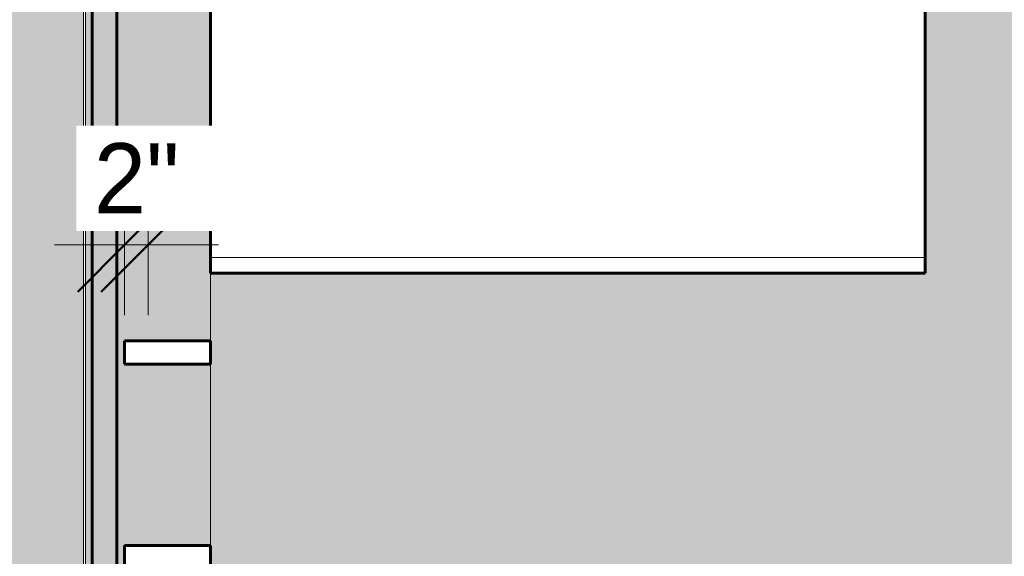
# Model space of a CAD drawing. Header units: inches. Extents: x 1918 to 3155, y 8363 to 8905.
# Tile 11 of 80: x 2330 to 2393, y 8465 to 8500. Entities that reach past the tile are written whole.
import ezdxf

# ---------------------------------------------------------------- set-up
doc = ezdxf.new("R2010")
doc.units = ezdxf.units.IN
doc.header["$MEASUREMENT"] = 0
for name, color, linetype, lineweight in [('A-ANNO-DIMS', 211, 'Continuous', 9), ('A-ANNO-DIMS-48', 211, 'Continuous', 9), ('A-FLOR', 192, 'Continuous', 18), ('A-GLAZ-CWMG', 51, 'Continuous', 9), ('A-GLAZ-CWMG-1', 51, 'Continuous', 60), ('A-WALL-1', 113, 'Continuous', 9), ('A-WALL-2', 113, 'Continuous', 60), ('Q-CASE', 31, 'Continuous', 9), ('Q-CASE-1', 31, 'Continuous', 60), ('S-FNDN', 32, 'Continuous', 18)]:
    doc.layers.add(name, color=color, linetype=linetype, lineweight=lineweight)
doc.styles.add('Century Gothic', font='ufonts.com_century-gothic.ttf', dxfattribs={"height": 4.5})
doc.dimstyles.new('OD__1__Tol__', dxfattribs={"dimscale": 12, "dimtxt": 4.698757, "dimasz": 0.5, "dimexe": 0.375, "dimexo": 0.25, "dimgap": 0.0625, "dimtad": 1, "dimdec": 0, "dimzin": 3, "dimdsep": 46, "dimlunit": 4, "dimtxsty": 'Century Gothic', "dimblk1": 'OBLIQUE', "dimblk2": 'OBLIQUE', "dimsah": 1, "dimcen": 0.09, "dimdle": 0.375, "dimazin": 0, "dimtfac": 1, "dimtdec": 4, "dimtix": 1, "dimtmove": 0, "dimatfit": 3, "dimfxl": 1, "dimtvp": 1, "dimtfill": 1, "dimfrac": 2, "dimtolj": 1, "dimtzin": 0, "dimarcsym": 2})

# ---------------------------------------------------------------- blocks, each defined once
blk = doc.blocks.new('OD_CW_Base Cabinet - OD_CW_Base Cabinet-1347007-FLOOR PLAN - 1ST FLOOR')
at = {"layer": 'Q-CASE'}
for p, q in [((0.738, -1), (0.738, 0)), ((0.738, 0), (46.481, 0)), ((46.481, 0), (46.481, -1)), ((46.481, -1), (0.738, -1)), ((0.738, -23.375), (0.738, -1)), ((0.738, -1), (46.481, -1)), ((46.481, -1), (46.481, -7.266)), ((46.481, -8.766), (46.481, -20.375)), ((46.481, -21.875), (46.481, -23.375))]:
    blk.add_line(p, q, dxfattribs=at)
at = {"layer": 'Q-CASE-1'}
for p, q in [((0.738, -23.375), (0.738, 0)), ((0.738, 0), (46.481, 0)), ((46.481, 0), (46.481, -7.266)), ((46.481, -8.766), (46.481, -20.375)), ((46.481, -21.875), (46.481, -23.375))]:
    blk.add_line(p, q, dxfattribs=at)
blk = doc.blocks.new('Rectangular Mullion - Stud - Vertical-V10-FLOOR PLAN - 1ST FLOOR')
at = {"layer": 'A-GLAZ-CWMG'}
h = blk.add_hatch(dxfattribs=at)
h.set_pattern_fill('FP_19', color=256, style=0, pattern_type=2)
h.set_pattern_definition([(94.764, (-8460.536, -2336.837), (20.0293162, -264.33073053), [2.89, -286.108]), (78.69, (-8460.776, -2333.957), (14.7692292, 97.846637), [3.671, -118.705]), (45, (-8460.056, -2330.357), (0, 24.00062), [2.715, -31.226]), (43.152, (-8458.136, -2328.437), (358.50590651, 337.59427673), [5.264, -521.098]), (77.005, (-8454.296, -2324.837), (-51.5072332, -215.190878), [3.202, -316.998]), (90, (-8453.576, -2321.717), (-24, 24), [6, -18]), (99.462, (-8453.576, -2315.717), (16.2151408, -121.2976096), [2.92, -143.067]), (95.711, (-8454.056, -2336.837), (19.2491386, -216.4749802), [2.412, -238.785]), (90, (-8454.296, -2334.437), (-24, 24), [3.6, -20.4]), (61.699, (-8454.296, -2330.837), (141.13929466, 265.5406774), [3.544, -350.812]), (37.875, (-8452.616, -2327.717), (-122.5849696, -92.67717717), [5.473, -268.169]), (50.711, (-8448.296, -2324.357), (117.3845733, 146.13938044), [3.411, -337.693]), (83.66, (-8446.136, -2321.717), (18.7314135, 192.5853557), [4.347, -212.983]), (101.889, (-8445.656, -2317.397), (69.58287241, -336.50838353), [4.66, -461.336]), (96.71, (-8446.616, -2336.837), (-26.78553556, 215.67256736), [4.108, -406.706]), (86.634, (-8447.096, -2332.757), (21.18346446, 384.16597991), [4.087, -404.618]), (56.31, (-8446.856, -2328.677), (-35.076419, -40.615467), [4.327, -82.207]), (42.51, (-8444.456, -2325.077), (262.00993717, 242.17158089), [3.907, -386.785]), (75.069, (-8441.576, -2322.437), (69.01056513, 264.79744534), [3.726, -368.854]), (90, (-8440.616, -2318.837), (-24, 24), [2.88, -21.12]), (102.995, (-8440.616, -2315.957), (-51.5072332, 215.190878), [3.202, -316.998]), (90, (-8464.616, -2329.397), (-24, 24), [0.063, -23.937]), (226.848, (-8461.016, -2326.037), (337.59427673, 358.50590651), [5.264, -521.098]), (243.435, (-8440.616, -2329.877), (-4.799914, -33.599609), [2.147, -51.519]), (261.87, (-8441.576, -2331.797), (-17.2798751, -144.9601737), [3.394, -166.312]), (293.199, (-8442.056, -2335.157), (53.7938028, -117.5174286), [1.828, -180.951]), (63.435, (-8461.016, -2326.037), (4.799914, 33.599609), [2.683, -50.982]), (83.29, (-8459.816, -2323.637), (-26.78553556, -215.67256736), [4.108, -406.706]), (100.125, (-8459.336, -2319.557), (-73.66378219, 407.70250838), [6.826, -675.804]), (100.305, (-8463.176, -2336.837), (-28.2248388, 143.232332), [2.683, -265.645]), (74.476, (-8463.656, -2334.197), (-74.47540965, -263.31229919), [4.484, -443.873]), (47.121, (-8462.456, -2329.877), (-289.84112791, -310.28971512), [4.585, -453.934]), (55.305, (-8459.336, -2326.517), (165.50303544, 241.72817335), [3.795, -375.679]), (80.538, (-8457.176, -2323.397), (16.2151408, 121.2976096), [4.38, -141.607]), (96.582, (-8456.456, -2319.077), (46.17851199, -408.21037087), [6.281, -621.859]), (98.13, (-8457.176, -2336.837), (17.2798751, -144.9601737), [3.394, -166.312]), (78.69, (-8457.656, -2333.477), (14.7692292, 97.846637), [3.671, -118.705]), (47.49, (-8456.936, -2329.877), (-242.17158089, -262.00993717), [3.907, -386.785]), (45, (-8454.296, -2326.997), (0, 24.00062), [4.412, -29.529]), (72.646, (-8451.176, -2323.877), (-98.7331841, -311.14572085), [4.023, -398.29]), (93.367, (-8449.976, -2320.037), (21.19016942, -384.16561013), [4.087, -404.618]), (107.103, (-8450.216, -2315.957), (-75.3745247, 238.96152613), [3.264, -323.171]), (98.746, (-8451.176, -2336.837), (-27.60680008, 167.44529743), [3.157, -312.514]), (75.069, (-8451.656, -2333.717), (69.01056513, 264.79744534), [3.726, -368.854]), (57.995, (-8450.696, -2330.117), (-76.3139748, -117.3041158), [4.528, -221.887]), (40.101, (-8448.296, -2326.277), (-313.24407783, -262.52245709), [5.961, -590.186]), (74.055, (-8443.736, -2322.437), (-30.3394132, -94.1891725), [3.494, -171.228]), (96.009, (-8442.776, -2319.077), (-26.49841584, 239.73726688), [4.585, -453.934]), (113.199, (-8443.256, -2314.517), (-53.7938028, 117.5174286), [1.828, -180.951]), (99.462, (-8443.976, -2336.837), (16.2151408, -121.2976096), [2.92, -143.067]), (79.992, (-8444.456, -2333.957), (45.26219381, 264.48359408), [4.143, -410.161]), (52.595, (-8443.736, -2329.877), (238.21694532, 313.36391941), [5.136, -508.486]), (60.945, (-8464.616, -2325.797), (91.9257102, 170.2633483), [2.471, -244.624]), (79.216, (-8463.416, -2323.637), (-74.2040015, -383.5801134), [5.131, -507.931]), (97.125, (-8462.456, -2318.597), (18.0921544, -168.7389667), [5.805, -187.689])])
h.paths.add_polyline_path([(0, 0), (0, 5.5), (1.5, 5.5), (1.5, 0)], flags=0)
at = {"layer": 'A-GLAZ-CWMG-1'}
for p, q in [((0, 0), (0, 5.5)), ((0, 5.5), (1.5, 5.5)), ((1.5, 5.5), (1.5, 0)), ((1.5, 0), (0, 0))]:
    blk.add_line(p, q, dxfattribs=at)
blk = doc.blocks.new('Rectangular Mullion - Stud - Vertical-V11-FLOOR PLAN - 1ST FLOOR')
at = {"layer": 'A-GLAZ-CWMG'}
h = blk.add_hatch(dxfattribs=at)
h.set_pattern_fill('FP_20', color=256, style=0, pattern_type=2)
h.set_pattern_definition([(94.764, (-8473.646, -2336.837), (20.0293162, -264.33073053), [2.89, -286.108]), (78.69, (-8473.886, -2333.957), (14.7692292, 97.846637), [3.671, -118.705]), (45, (-8473.166, -2330.357), (0, 24.00062), [2.715, -31.226]), (43.152, (-8471.246, -2328.437), (358.50590651, 337.59427673), [5.264, -521.098]), (77.005, (-8467.406, -2324.837), (-51.5072332, -215.190878), [3.202, -316.998]), (90, (-8466.686, -2321.717), (-24, 24), [6, -18]), (99.462, (-8466.686, -2315.717), (16.2151408, -121.2976096), [2.92, -143.067]), (95.711, (-8467.166, -2336.837), (19.2491386, -216.4749802), [2.412, -238.785]), (90, (-8467.406, -2334.437), (-24, 24), [3.6, -20.4]), (61.699, (-8467.406, -2330.837), (141.13929466, 265.5406774), [3.544, -350.812]), (37.875, (-8465.726, -2327.717), (-122.5849696, -92.67717717), [5.473, -268.169]), (50.711, (-8461.406, -2324.357), (117.3845733, 146.13938044), [3.411, -337.693]), (83.66, (-8459.246, -2321.717), (18.7314135, 192.5853557), [4.347, -212.983]), (101.889, (-8458.766, -2317.397), (69.58287241, -336.50838353), [4.66, -461.336]), (96.71, (-8459.726, -2336.837), (-26.78553556, 215.67256736), [4.108, -406.706]), (86.634, (-8460.206, -2332.757), (21.18346446, 384.16597991), [4.087, -404.618]), (56.31, (-8459.966, -2328.677), (-35.076419, -40.615467), [4.327, -82.207]), (42.51, (-8457.566, -2325.077), (262.00993717, 242.17158089), [3.907, -386.785]), (75.069, (-8454.686, -2322.437), (69.01056513, 264.79744534), [3.726, -368.854]), (90, (-8453.726, -2318.837), (-24, 24), [2.88, -21.12]), (102.995, (-8453.726, -2315.957), (-51.5072332, 215.190878), [3.202, -316.998]), (90, (-8477.726, -2329.397), (-24, 24), [0.063, -23.937]), (226.848, (-8474.126, -2326.037), (337.59427673, 358.50590651), [5.264, -521.098]), (243.435, (-8453.726, -2329.877), (-4.799914, -33.599609), [2.147, -51.519]), (261.87, (-8454.686, -2331.797), (-17.2798751, -144.9601737), [3.394, -166.312]), (293.199, (-8455.166, -2335.157), (53.7938028, -117.5174286), [1.828, -180.951]), (63.435, (-8474.126, -2326.037), (4.799914, 33.599609), [2.683, -50.982]), (83.29, (-8472.926, -2323.637), (-26.78553556, -215.67256736), [4.108, -406.706]), (100.125, (-8472.446, -2319.557), (-73.66378219, 407.70250838), [6.826, -675.804]), (100.305, (-8476.286, -2336.837), (-28.2248388, 143.232332), [2.683, -265.645]), (74.476, (-8476.766, -2334.197), (-74.47540965, -263.31229919), [4.484, -443.873]), (47.121, (-8475.566, -2329.877), (-289.84112791, -310.28971512), [4.585, -453.934]), (55.305, (-8472.446, -2326.517), (165.50303544, 241.72817335), [3.795, -375.679]), (80.538, (-8470.286, -2323.397), (16.2151408, 121.2976096), [4.38, -141.607]), (96.582, (-8469.566, -2319.077), (46.17851199, -408.21037087), [6.281, -621.859]), (98.13, (-8470.286, -2336.837), (17.2798751, -144.9601737), [3.394, -166.312]), (78.69, (-8470.766, -2333.477), (14.7692292, 97.846637), [3.671, -118.705]), (47.49, (-8470.046, -2329.877), (-242.17158089, -262.00993717), [3.907, -386.785]), (45, (-8467.406, -2326.997), (0, 24.00062), [4.412, -29.529]), (72.646, (-8464.286, -2323.877), (-98.7331841, -311.14572085), [4.023, -398.29]), (93.367, (-8463.086, -2320.037), (21.19016942, -384.16561013), [4.087, -404.618]), (107.103, (-8463.326, -2315.957), (-75.3745247, 238.96152613), [3.264, -323.171]), (98.746, (-8464.286, -2336.837), (-27.60680008, 167.44529743), [3.157, -312.514]), (75.069, (-8464.766, -2333.717), (69.01056513, 264.79744534), [3.726, -368.854]), (57.995, (-8463.806, -2330.117), (-76.3139748, -117.3041158), [4.528, -221.887]), (40.101, (-8461.406, -2326.277), (-313.24407783, -262.52245709), [5.961, -590.186]), (74.055, (-8456.846, -2322.437), (-30.3394132, -94.1891725), [3.494, -171.228]), (96.009, (-8455.886, -2319.077), (-26.49841584, 239.73726688), [4.585, -453.934]), (113.199, (-8456.366, -2314.517), (-53.7938028, 117.5174286), [1.828, -180.951]), (99.462, (-8457.086, -2336.837), (16.2151408, -121.2976096), [2.92, -143.067]), (79.992, (-8457.566, -2333.957), (45.26219381, 264.48359408), [4.143, -410.161]), (52.595, (-8456.846, -2329.877), (238.21694532, 313.36391941), [5.136, -508.486]), (60.945, (-8477.726, -2325.797), (91.9257102, 170.2633483), [2.471, -244.624]), (79.216, (-8476.526, -2323.637), (-74.2040015, -383.5801134), [5.131, -507.931]), (97.125, (-8475.566, -2318.597), (18.0921544, -168.7389667), [5.805, -187.689])])
h.paths.add_polyline_path([(0, 0), (0, 5.5), (1.5, 5.5), (1.5, 0)], flags=0)
at = {"layer": 'A-GLAZ-CWMG-1'}
for p, q in [((0, 0), (0, 5.5)), ((0, 5.5), (1.5, 5.5)), ((1.5, 5.5), (1.5, 0)), ((1.5, 0), (0, 0))]:
    blk.add_line(p, q, dxfattribs=at)
blk = doc.blocks.new('Rectangular Mullion - Stud - Vertical-1249938-FLOOR PLAN - 1ST FLOOR')
at = {"layer": 'A-GLAZ-CWMG'}
h = blk.add_hatch(dxfattribs=at)
h.set_pattern_fill('FP_24', color=256, style=0, pattern_type=2)
h.set_pattern_definition([(94.764, (-8486.755, -2336.837), (20.0293162, -264.33073053), [2.89, -286.108]), (78.69, (-8486.995, -2333.957), (14.7692292, 97.846637), [3.671, -118.705]), (45, (-8486.275, -2330.357), (0, 24.00062), [2.715, -31.226]), (43.152, (-8484.355, -2328.437), (358.50590651, 337.59427673), [5.264, -521.098]), (77.005, (-8480.515, -2324.837), (-51.5072332, -215.190878), [3.202, -316.998]), (90, (-8479.795, -2321.717), (-24, 24), [6, -18]), (99.462, (-8479.795, -2315.717), (16.2151408, -121.2976096), [2.92, -143.067]), (95.711, (-8480.275, -2336.837), (19.2491386, -216.4749802), [2.412, -238.785]), (90, (-8480.515, -2334.437), (-24, 24), [3.6, -20.4]), (61.699, (-8480.515, -2330.837), (141.13929466, 265.5406774), [3.544, -350.812]), (37.875, (-8478.835, -2327.717), (-122.5849696, -92.67717717), [5.473, -268.169]), (50.711, (-8474.515, -2324.357), (117.3845733, 146.13938044), [3.411, -337.693]), (83.66, (-8472.355, -2321.717), (18.7314135, 192.5853557), [4.347, -212.983]), (101.889, (-8471.875, -2317.397), (69.58287241, -336.50838353), [4.66, -461.336]), (96.71, (-8472.835, -2336.837), (-26.78553556, 215.67256736), [4.108, -406.706]), (86.634, (-8473.315, -2332.757), (21.18346446, 384.16597991), [4.087, -404.618]), (56.31, (-8473.075, -2328.677), (-35.076419, -40.615467), [4.327, -82.207]), (42.51, (-8470.675, -2325.077), (262.00993717, 242.17158089), [3.907, -386.785]), (75.069, (-8467.795, -2322.437), (69.01056513, 264.79744534), [3.726, -368.854]), (90, (-8466.835, -2318.837), (-24, 24), [2.88, -21.12]), (102.995, (-8466.835, -2315.957), (-51.5072332, 215.190878), [3.202, -316.998]), (90, (-8490.835, -2329.397), (-24, 24), [0.063, -23.937]), (226.848, (-8487.235, -2326.037), (337.59427673, 358.50590651), [5.264, -521.098]), (243.435, (-8466.835, -2329.877), (-4.799914, -33.599609), [2.147, -51.519]), (261.87, (-8467.795, -2331.797), (-17.2798751, -144.9601737), [3.394, -166.312]), (293.199, (-8468.275, -2335.157), (53.7938028, -117.5174286), [1.828, -180.951]), (63.435, (-8487.235, -2326.037), (4.799914, 33.599609), [2.683, -50.982]), (83.29, (-8486.035, -2323.637), (-26.78553556, -215.67256736), [4.108, -406.706]), (100.125, (-8485.555, -2319.557), (-73.66378219, 407.70250838), [6.826, -675.804]), (100.305, (-8489.395, -2336.837), (-28.2248388, 143.232332), [2.683, -265.645]), (74.476, (-8489.875, -2334.197), (-74.47540965, -263.31229919), [4.484, -443.873]), (47.121, (-8488.675, -2329.877), (-289.84112791, -310.28971512), [4.585, -453.934]), (55.305, (-8485.555, -2326.517), (165.50303544, 241.72817335), [3.795, -375.679]), (80.538, (-8483.395, -2323.397), (16.2151408, 121.2976096), [4.38, -141.607]), (96.582, (-8482.675, -2319.077), (46.17851199, -408.21037087), [6.281, -621.859]), (98.13, (-8483.395, -2336.837), (17.2798751, -144.9601737), [3.394, -166.312]), (78.69, (-8483.875, -2333.477), (14.7692292, 97.846637), [3.671, -118.705]), (47.49, (-8483.155, -2329.877), (-242.17158089, -262.00993717), [3.907, -386.785]), (45, (-8480.515, -2326.997), (0, 24.00062), [4.412, -29.529]), (72.646, (-8477.395, -2323.877), (-98.7331841, -311.14572085), [4.023, -398.29]), (93.367, (-8476.195, -2320.037), (21.19016942, -384.16561013), [4.087, -404.618]), (107.103, (-8476.435, -2315.957), (-75.3745247, 238.96152613), [3.264, -323.171]), (98.746, (-8477.395, -2336.837), (-27.60680008, 167.44529743), [3.157, -312.514]), (75.069, (-8477.875, -2333.717), (69.01056513, 264.79744534), [3.726, -368.854]), (57.995, (-8476.915, -2330.117), (-76.3139748, -117.3041158), [4.528, -221.887]), (40.101, (-8474.515, -2326.277), (-313.24407783, -262.52245709), [5.961, -590.186]), (74.055, (-8469.955, -2322.437), (-30.3394132, -94.1891725), [3.494, -171.228]), (96.009, (-8468.995, -2319.077), (-26.49841584, 239.73726688), [4.585, -453.934]), (113.199, (-8469.475, -2314.517), (-53.7938028, 117.5174286), [1.828, -180.951]), (99.462, (-8470.195, -2336.837), (16.2151408, -121.2976096), [2.92, -143.067]), (79.992, (-8470.675, -2333.957), (45.26219381, 264.48359408), [4.143, -410.161]), (52.595, (-8469.955, -2329.877), (238.21694532, 313.36391941), [5.136, -508.486]), (60.945, (-8490.835, -2325.797), (91.9257102, 170.2633483), [2.471, -244.624]), (79.216, (-8489.635, -2323.637), (-74.2040015, -383.5801134), [5.131, -507.931]), (97.125, (-8488.675, -2318.597), (18.0921544, -168.7389667), [5.805, -187.689])])
h.paths.add_polyline_path([(0, 0), (0, 5.5), (1.5, 5.5), (1.5, 0)], flags=0)
at = {"layer": 'A-GLAZ-CWMG-1'}
for p, q in [((0, 0), (0, 5.5)), ((0, 5.5), (1.5, 5.5)), ((1.5, 5.5), (1.5, 0)), ((1.5, 0), (0, 0))]:
    blk.add_line(p, q, dxfattribs=at)
blk = doc.blocks.new('DIMBLOCK32-FLOOR PLAN - 1ST FLOOR')
at = {"layer": 'A-ANNO-DIMS-48', "lineweight": 50}
for p, q in [((2336.837, 8485.369), (2339.837, 8488.369)), ((2338.337, 8485.369), (2341.337, 8488.369)), ((2336.837, 8485.369), (2333.837, 8482.369)), ((2338.337, 8485.369), (2335.337, 8482.369))]:
    blk.add_line(p, q, dxfattribs=at)
at = {"layer": 'A-ANNO-DIMS-48'}
for p, q in [((2336.837, 8486.612), (2336.837, 8480.869)), ((2336.837, 8485.369), (2336.837, 8486.612)), ((2338.337, 8486.612), (2338.337, 8480.869)), ((2338.337, 8485.369), (2338.337, 8486.612)), ((2332.337, 8485.369), (2342.837, 8485.369))]:
    blk.add_line(p, q, dxfattribs=at)
at = {"layer": 'A-ANNO-DIMS-48', "color": 0, "insert": (2334.864, 8491.887), "char_height": 4.5, "width": 6.53351, "attachment_point": 1, "line_spacing_factor": 0.984502, "style": 'Century Gothic', "bg_fill": 3, "box_fill_scale": 1.25, "bg_fill_color": 256, "bg_fill_true_color": 13158600, "bg_fill_transparency": 0}
blk.add_mtext('2"', dxfattribs=at)
blk = doc.blocks.new('_Oblique')
at = {"color": 0, "linetype": 'ByBlock', "lineweight": -2}
blk.add_line((-0.5, -0.5), (0.5, 0.5), dxfattribs=at)
blk = doc.blocks.new('DIMBLOCK51-FLOOR PLAN - 1ST FLOOR')
at = {"layer": 'A-ANNO-DIMS-48', "lineweight": 50}
for p, q in [((2305.044, 8510.319), (2302.044, 8513.319)), ((2305.044, 8510.319), (2308.044, 8507.319)), ((2305.044, 8398.632), (2302.044, 8401.632)), ((2305.044, 8398.632), (2308.044, 8395.632))]:
    blk.add_line(p, q, dxfattribs=at)
at = {"layer": 'A-ANNO-DIMS-48'}
for p, q in [((2335.337, 8510.319), (2300.544, 8510.319)), ((2305.044, 8510.319), (2305.044, 8394.132)), ((2305.044, 8510.319), (2335.337, 8510.319)), ((2421.337, 8398.632), (2300.544, 8398.632)), ((2305.044, 8398.632), (2421.337, 8398.632))]:
    blk.add_line(p, q, dxfattribs=at)
at = {"layer": 'A-ANNO-DIMS-48', "color": 0, "insert": (2298.526, 8446.607), "char_height": 4.5, "width": 18.88453, "attachment_point": 1, "rotation": 90, "line_spacing_factor": 0.984502, "style": 'Century Gothic', "bg_fill": 3, "box_fill_scale": 1.25, "bg_fill_color": 256, "bg_fill_true_color": 13158600, "bg_fill_transparency": 0}
blk.add_mtext('9\' - 4"', dxfattribs=at)

msp = doc.modelspace()

# ---------------------------------------------------------------- hatches: boundary and pattern name
at = {"layer": 'A-FLOR'}
h = msp.add_hatch(color=256, dxfattribs=at)
h.paths.add_polyline_path([(2342.337, 8404.569), (2356.522, 8404.569), (2356.542, 8414.198), (2356.697, 8415.962), (2356.979, 8417.195), (2357.457, 8418.475), (2358.004, 8419.534), (2358.28, 8419.966), (2358.7, 8420.554), (2359.27, 8421.244), (2360.212, 8422.152), (2361.407, 8423.024), (2362.356, 8423.56), (2363.553, 8424.053), (2363.788, 8424.137), (2363.995, 8424.23), (2366.206, 8424.7), (2368.568, 8424.678), (2370.678, 8424.23), (2370.972, 8424.106), (2371.436, 8423.946), (2372.472, 8423.487), (2373.465, 8422.912), (2374.611, 8422.042), (2375.644, 8420.994), (2376.314, 8420.11), (2376.741, 8419.443), (2376.915, 8419.116), (2377.349, 8418.216), (2377.771, 8416.976), (2378.019, 8415.851), (2378.157, 8413.931), (2378.159, 8404.569), (2429.712, 8404.569), (2429.712, 8469.669), (2436.462, 8469.669), (2436.462, 8404.569), (2495.212, 8404.569), (2495.212, 8422.569), (2581.462, 8422.569), (2581.462, 8404.569), (2639.712, 8404.569), (2639.712, 8436.007), (2639.337, 8436.007), (2639.337, 8653.22), (2638.907, 8653.225), (2638.907, 8654.069), (2640.337, 8654.069), (2640.337, 8654.475), (2642.649, 8654.475), (2642.649, 8654.069), (2644.899, 8654.069), (2644.899, 8653.225), (2645.337, 8653.225), (2645.337, 8651.418), (2645.767, 8651.418), (2645.767, 8650.569), (2645.337, 8650.569), (2645.337, 8632.569), (2645.767, 8632.569), (2645.767, 8631.72), (2645.337, 8631.72), (2645.337, 8621.829), (2645.767, 8621.829), (2645.767, 8620.98), (2645.337, 8620.98), (2645.337, 8516.105), (2645.767, 8516.105), (2645.767, 8515.256), (2645.337, 8515.256), (2645.337, 8511.003), (2645.447, 8511.003), (2645.447, 8509.668), (2646.767, 8509.668), (2646.767, 8508.819), (2645.337, 8508.819), (2645.337, 8441.444), (2646.767, 8441.444), (2646.767, 8440.595), (2645.447, 8440.595), (2645.447, 8439.261), (2645.337, 8439.261), (2645.337, 8436.007), (2648.837, 8436.007), (2648.837, 8432.569), (2715.837, 8432.569), (2715.837, 8692.569), (2710.186, 8692.569), (2710.186, 8692.139), (2709.337, 8692.139), (2709.337, 8692.569), (2679.337, 8692.569), (2679.337, 8692.139), (2678.488, 8692.139), (2678.488, 8692.569), (2676.936, 8692.569), (2676.936, 8692.139), (2676.087, 8692.139), (2676.087, 8692.569), (2646.087, 8692.569), (2646.087, 8692.139), (2645.337, 8692.139), (2645.337, 8690.913), (2644.899, 8690.913), (2644.899, 8690.069), (2642.649, 8690.069), (2642.649, 8689.663), (2640.337, 8689.663), (2640.337, 8690.069), (2638.907, 8690.069), (2638.907, 8690.918), (2639.337, 8690.918), (2639.337, 8692.569), (2486.337, 8692.569), (2486.337, 8692.069), (2478.337, 8692.069), (2478.337, 8679.162), (2480.738, 8678.303), (2483.264, 8676.696), (2485.372, 8674.588), (2486.979, 8672.062), (2488.003, 8669.199), (2488.363, 8666.082), (2488.003, 8662.964), (2486.979, 8660.101), (2485.372, 8657.575), (2483.264, 8655.468), (2480.738, 8653.861), (2478.337, 8653.001), (2478.337, 8623.819), (2466.931, 8623.819), (2466.83, 8623.722), (2464.157, 8622.086), (2461.142, 8621.066), (2457.873, 8620.747), (2454.616, 8621.18), (2451.639, 8622.305), (2449.347, 8623.819), (2436.462, 8623.819), (2436.462, 8505.669), (2429.712, 8505.669), (2429.712, 8506.944), (2388.08, 8506.944), (2388.08, 8483.569), (2342.337, 8483.569), (2342.337, 8408.88)], flags=0)
h.paths.add_polyline_path([(2409.198, 8406.093), (2394.36, 8406.093), (2394.36, 8413.819), (2394.487, 8414.784), (2394.86, 8415.682), (2395.452, 8416.454), (2396.224, 8417.046), (2397.122, 8417.419), (2398.163, 8417.546), (2399.475, 8417.546), (2399.127, 8420.569), (2397.936, 8421.569), (2397.369, 8422.569), (2397.101, 8423.569), (2396.924, 8424.573), (2396.837, 8425.569), (2397.011, 8427.562), (2397.549, 8429.569), (2398.277, 8431.569), (2399.219, 8433.583), (2400.597, 8435.569), (2401.597, 8436.569), (2402.463, 8437.069), (2403.837, 8437.569), (2404.837, 8437.569), (2406.21, 8437.069), (2407.076, 8436.569), (2408.076, 8435.569), (2409.464, 8433.569), (2410.396, 8431.569), (2411.124, 8429.569), (2411.662, 8427.562), (2411.837, 8425.569), (2411.75, 8424.573), (2411.573, 8423.569), (2411.305, 8422.569), (2410.738, 8421.569), (2409.546, 8420.569), (2409.198, 8417.546), (2410.587, 8417.546), (2411.551, 8417.419), (2412.45, 8417.046), (2413.222, 8416.454), (2413.814, 8415.682), (2414.186, 8414.784), (2414.313, 8413.819), (2414.313, 8406.093)], flags=0)
h.paths.add_polyline_path([(2715.337, 8433.069), (2710.337, 8433.069), (2710.337, 8434.069), (2684.836, 8434.069), (2684.836, 8433.069), (2679.836, 8433.069), (2679.836, 8434.069), (2655.836, 8434.069), (2655.836, 8433.069), (2650.836, 8433.069), (2650.836, 8438.069), (2655.836, 8438.069), (2655.836, 8437.069), (2679.836, 8437.069), (2679.836, 8438.069), (2684.836, 8438.069), (2684.836, 8437.069), (2710.337, 8437.069), (2710.337, 8438.069), (2711.337, 8438.069), (2711.337, 8468.569), (2710.337, 8468.569), (2710.337, 8473.569), (2711.337, 8473.569), (2711.337, 8504.069), (2710.337, 8504.069), (2710.337, 8509.069), (2711.337, 8509.069), (2711.337, 8539.569), (2710.337, 8539.569), (2710.337, 8544.569), (2711.337, 8544.569), (2711.337, 8575.069), (2710.337, 8575.069), (2710.337, 8580.069), (2711.337, 8580.069), (2711.337, 8610.569), (2710.337, 8610.569), (2710.337, 8615.569), (2711.337, 8615.569), (2711.337, 8644.569), (2710.337, 8644.569), (2710.337, 8649.569), (2715.337, 8649.569), (2715.337, 8644.569), (2714.337, 8644.569), (2714.337, 8615.569), (2715.337, 8615.569), (2715.337, 8610.569), (2714.337, 8610.569), (2714.337, 8580.069), (2715.337, 8580.069), (2715.337, 8575.069), (2714.337, 8575.069), (2714.337, 8544.569), (2715.337, 8544.569), (2715.337, 8539.569), (2714.337, 8539.569), (2714.337, 8509.069), (2715.337, 8509.069), (2715.337, 8504.069), (2714.337, 8504.069), (2714.337, 8473.569), (2715.337, 8473.569), (2715.337, 8468.569), (2714.337, 8468.569), (2714.337, 8438.069), (2715.337, 8438.069), (2715.337, 8433.583)], flags=0)
h.paths.add_polyline_path([(2665.706, 8441.648), (2665.176, 8442.178), (2665.695, 8442.713), (2664.724, 8443.125), (2663.388, 8443.741), (2663.83, 8444.378), (2664.027, 8444.562), (2663.965, 8444.623), (2663.226, 8443.827), (2661.826, 8444.655), (2660.427, 8445.546), (2660.895, 8446.138), (2661.702, 8446.887), (2661.618, 8446.97), (2660.351, 8445.605), (2659.044, 8446.567), (2657.755, 8447.576), (2658.234, 8448.14), (2659.383, 8449.206), (2659.243, 8449.346), (2657.755, 8447.77), (2657.633, 8447.648), (2655.333, 8449.945), (2656.184, 8450.77), (2657.032, 8451.557), (2656.893, 8451.696), (2655.703, 8450.436), (2655.263, 8450.068), (2653.825, 8451.94), (2653.291, 8452.665), (2654.657, 8453.932), (2654.574, 8454.015), (2653.714, 8453.111), (2653.233, 8452.741), (2652.065, 8454.608), (2651.514, 8455.54), (2652.31, 8456.279), (2652.249, 8456.34), (2652.01, 8456.084), (2651.428, 8455.702), (2650.543, 8457.662), (2650.355, 8458.116), (2649.797, 8457.558), (2649.266, 8458.088), (2650.55, 8459.372), (2649.666, 8460.256), (2650.103, 8460.81), (2650.396, 8461.452), (2650.527, 8462.146), (2650.489, 8462.85), (2650.285, 8463.526), (2652.065, 8465.554), (2653.433, 8467.537), (2654.616, 8469.802), (2665.929, 8481.115), (2666.292, 8481.393), (2666.714, 8481.568), (2667.167, 8481.628), (2667.62, 8481.568), (2668.042, 8481.393), (2668.404, 8481.115), (2669.722, 8479.773), (2669.935, 8479.479), (2670.095, 8479.093), (2670.115, 8478.937), (2672.314, 8481.126), (2688.745, 8464.686), (2686.555, 8462.497), (2686.712, 8462.476), (2687.134, 8462.302), (2687.496, 8462.023), (2688.749, 8460.766), (2689.012, 8460.424), (2689.187, 8460.001), (2689.246, 8459.549), (2689.187, 8459.096), (2689.012, 8458.674), (2688.734, 8458.311), (2677.42, 8446.997), (2675.155, 8445.815), (2673.053, 8444.364), (2671.144, 8442.666), (2670.469, 8442.871), (2669.764, 8442.909), (2669.07, 8442.777), (2668.428, 8442.485), (2667.874, 8442.048), (2666.979, 8442.921), (2666.04, 8441.981)], flags=0)
h.paths.add_polyline_path([(2666.711, 8447.056), (2670.557, 8450.632), (2670.031, 8451.159), (2666.403, 8447.25), (2666.476, 8447.204)], flags=0)
h.paths.add_polyline_path([(2664.011, 8449.032), (2668.235, 8452.954), (2667.683, 8453.507), (2663.73, 8449.246), (2663.771, 8449.215)], flags=0)
h.paths.add_polyline_path([(2674.031, 8449.972), (2675.835, 8451.61), (2677.273, 8453.215), (2674.332, 8450.274)], flags=0)
h.paths.add_polyline_path([(2661.499, 8451.171), (2665.917, 8455.272), (2665.307, 8455.882), (2661.195, 8451.45)], flags=0)
h.paths.add_polyline_path([(2674.846, 8451.848), (2675.476, 8452.478), (2660.097, 8467.858), (2659.478, 8467.239), (2660.722, 8465.456), (2660.383, 8465.091), (2660.95, 8464.274), (2661.368, 8464.582), (2662.764, 8462.835), (2662.398, 8462.441), (2663.028, 8461.687), (2663.435, 8462.028), (2664.899, 8460.321), (2664.529, 8459.922), (2665.259, 8459.191), (2665.623, 8459.528), (2667.216, 8457.939), (2666.877, 8457.574), (2667.608, 8456.842), (2668.007, 8457.213), (2669.714, 8455.748), (2669.386, 8455.342), (2670.134, 8454.717), (2670.522, 8455.077), (2672.278, 8453.674), (2671.986, 8453.266), (2672.791, 8452.708), (2673.143, 8453.036), (2674.702, 8451.948)], flags=0)
h.paths.add_polyline_path([(2659.132, 8453.506), (2663.568, 8457.622), (2662.959, 8458.231), (2658.855, 8453.81)], flags=0)
h.paths.add_polyline_path([(2656.923, 8456.034), (2661.193, 8459.996), (2660.641, 8460.549), (2656.709, 8456.315)], flags=0)
h.paths.add_polyline_path([(2680.003, 8457.005), (2680.004, 8457.006), (2679.869, 8457.138)], flags=0)
h.paths.add_polyline_path([(2654.92, 8458.701), (2658.846, 8462.344), (2658.319, 8462.871), (2654.728, 8459.008), (2654.918, 8458.705)], flags=0)
h.paths.add_polyline_path([(2684.721, 8461.724), (2684.729, 8461.731), (2684.668, 8461.777)], flags=0)
h.paths.add_polyline_path([(2657.591, 8466.413), (2660.833, 8469.655), (2659.123, 8468.122), (2658.275, 8467.176)], flags=0)
h.paths.add_polyline_path([(2633.597, 8477.069), (2593.597, 8477.069), (2593.597, 8483.069), (2592.597, 8483.069), (2592.597, 8533.069), (2593.597, 8533.069), (2593.597, 8539.069), (2633.597, 8539.069), (2633.597, 8500.768)], flags=0)
h.paths.add_polyline_path([(2562.337, 8501.569), (2502.337, 8501.569), (2502.337, 8531.569), (2562.337, 8531.569)], flags=0)
h.paths.add_polyline_path([(2667.167, 8514.392), (2666.714, 8514.451), (2666.292, 8514.626), (2665.929, 8514.904), (2654.616, 8526.218), (2653.433, 8528.483), (2651.982, 8530.585), (2650.285, 8532.494), (2650.489, 8533.169), (2650.527, 8533.874), (2650.396, 8534.568), (2650.084, 8535.234), (2649.666, 8535.764), (2650.55, 8536.648), (2649.266, 8537.931), (2649.797, 8538.462), (2650.355, 8537.904), (2650.895, 8539.163), (2651.428, 8540.318), (2652.065, 8539.877), (2652.249, 8539.679), (2652.31, 8539.741), (2651.514, 8540.48), (2652.342, 8541.88), (2653.233, 8543.279), (2653.873, 8542.759), (2654.574, 8542.005), (2654.657, 8542.088), (2653.291, 8543.355), (2654.253, 8544.663), (2655.263, 8545.951), (2655.824, 8545.475), (2656.893, 8544.324), (2657.032, 8544.463), (2655.457, 8545.951), (2655.333, 8546.075), (2657.633, 8548.371), (2658.201, 8547.797), (2659.243, 8546.674), (2659.383, 8546.813), (2658.124, 8548.002), (2657.755, 8548.444), (2659.626, 8549.882), (2660.351, 8550.415), (2661.618, 8549.049), (2661.702, 8549.133), (2660.797, 8549.993), (2660.427, 8550.474), (2662.294, 8551.641), (2663.226, 8552.193), (2663.965, 8551.396), (2664.027, 8551.458), (2663.763, 8551.708), (2663.388, 8552.279), (2665.317, 8553.15), (2665.695, 8553.323), (2665.176, 8553.841), (2665.706, 8554.372), (2666.99, 8553.088), (2667.874, 8553.972), (2668.428, 8553.535), (2669.096, 8553.238), (2669.764, 8553.111), (2670.469, 8553.149), (2671.144, 8553.353), (2673.143, 8551.593), (2675.155, 8550.205), (2677.445, 8548.997), (2688.745, 8537.694), (2689.012, 8537.346), (2689.187, 8536.924), (2689.246, 8536.471), (2689.187, 8536.018), (2689.012, 8535.596), (2688.734, 8535.234), (2687.371, 8533.901), (2687.098, 8533.703), (2686.712, 8533.543), (2686.555, 8533.523), (2688.745, 8531.324), (2672.304, 8514.893), (2670.115, 8517.083), (2670.095, 8516.926), (2669.92, 8516.504), (2669.528, 8516.028), (2668.404, 8514.904), (2668.042, 8514.626), (2667.62, 8514.451)], flags=0)
h.paths.add_polyline_path([(2660.833, 8526.365), (2657.591, 8529.607), (2659.123, 8527.897), (2660.321, 8526.824)], flags=0)
h.paths.add_polyline_path([(2477.442, 8526.651), (2438.466, 8526.651), (2438.467, 8606.178), (2564.056, 8606.178), (2564.056, 8564.84), (2562.088, 8564.84), (2562.088, 8563.265), (2554.214, 8563.284), (2554.214, 8564.052), (2554.133, 8563.441), (2553.897, 8562.871), (2553.522, 8562.382), (2553.033, 8562.007), (2552.463, 8561.771), (2551.852, 8561.69), (2519.371, 8561.69), (2518.76, 8561.771), (2518.19, 8562.007), (2517.701, 8562.382), (2517.326, 8562.871), (2517.09, 8563.441), (2517.009, 8564.052), (2516.929, 8563.441), (2516.693, 8562.871), (2516.317, 8562.382), (2515.828, 8562.007), (2515.258, 8561.771), (2514.647, 8561.69), (2482.167, 8561.69), (2481.555, 8561.771), (2480.985, 8562.007), (2480.496, 8562.382), (2480.121, 8562.871), (2479.885, 8563.441), (2479.804, 8564.052), (2479.803, 8526.651), (2478.999, 8526.651)], flags=0)
h.paths.add_polyline_path([(2660.097, 8528.162), (2675.476, 8543.541), (2674.846, 8544.172), (2673.143, 8542.984), (2672.791, 8543.312), (2671.972, 8542.743), (2672.278, 8542.346), (2670.522, 8540.943), (2670.134, 8541.303), (2669.379, 8540.672), (2669.714, 8540.272), (2668.007, 8538.807), (2667.608, 8539.178), (2666.877, 8538.446), (2667.216, 8538.081), (2665.623, 8536.491), (2665.259, 8536.829), (2664.529, 8536.098), (2664.899, 8535.699), (2663.435, 8533.992), (2663.022, 8534.326), (2662.398, 8533.579), (2662.764, 8533.185), (2661.361, 8531.429), (2660.94, 8531.732), (2660.383, 8530.929), (2660.722, 8530.563), (2659.478, 8528.78), (2659.92, 8528.338)], flags=0)
h.paths.add_polyline_path([(2658.319, 8533.149), (2658.846, 8533.676), (2654.918, 8537.314), (2654.728, 8537.012), (2657.192, 8534.361)], flags=0)
h.paths.add_polyline_path([(2660.641, 8535.471), (2661.193, 8536.023), (2656.923, 8539.985), (2656.709, 8539.705), (2660.429, 8535.699)], flags=0)
h.paths.add_polyline_path([(2662.959, 8537.789), (2663.568, 8538.398), (2659.132, 8542.514), (2658.855, 8542.21), (2662.764, 8537.999)], flags=0)
h.paths.add_polyline_path([(2665.307, 8540.137), (2665.917, 8540.747), (2661.499, 8544.848), (2661.195, 8544.57), (2665.183, 8540.272)], flags=0)
h.paths.add_polyline_path([(2667.683, 8542.513), (2668.235, 8543.065), (2664.011, 8546.988), (2663.73, 8546.774), (2667.52, 8542.689)], flags=0)
h.paths.add_polyline_path([(2677.273, 8542.805), (2675.74, 8544.514), (2674.031, 8546.047), (2676.761, 8543.317)], flags=0)
h.paths.add_polyline_path([(2670.031, 8544.861), (2670.557, 8545.388), (2666.711, 8548.963), (2666.403, 8548.77), (2669.714, 8545.202)], flags=0)
h.paths.add_polyline_path([(2472.337, 8692.069), (2474.337, 8692.069), (2474.337, 8692.569), (2436.462, 8692.569), (2436.462, 8692.069), (2462.952, 8692.069)], flags=0)
h = msp.add_hatch(color=256, dxfattribs=at)
h.paths.add_polyline_path([(2309.221, 8432.569), (2334.212, 8432.569), (2334.212, 8623.819), (2334.337, 8623.819), (2334.337, 8653.725), (2334.907, 8653.725), (2334.907, 8654.569), (2336.337, 8654.569), (2336.337, 8654.975), (2338.649, 8654.975), (2338.649, 8654.569), (2340.899, 8654.569), (2340.899, 8653.725), (2342.337, 8653.725), (2342.337, 8623.819), (2386.434, 8623.819), (2386.434, 8624.007), (2387.184, 8624.007), (2387.184, 8625.007), (2392.184, 8625.007), (2392.184, 8624.007), (2422.934, 8624.007), (2422.934, 8625.007), (2427.934, 8625.007), (2427.934, 8624.007), (2428.434, 8624.007), (2428.434, 8623.819), (2430.774, 8623.819), (2430.774, 8630.007), (2435.899, 8630.007), (2435.899, 8623.819), (2478.337, 8623.819), (2478.337, 8692.069), (2474.337, 8692.069), (2474.337, 8658.069), (2472.337, 8658.069), (2472.337, 8692.069), (2408.337, 8692.069), (2408.337, 8658.069), (2406.337, 8658.069), (2406.337, 8692.069), (2342.337, 8692.069), (2342.337, 8691.413), (2340.899, 8691.413), (2340.899, 8690.569), (2338.649, 8690.569), (2338.649, 8690.163), (2336.337, 8690.163), (2336.337, 8690.569), (2334.907, 8690.569), (2334.907, 8691.413), (2334.337, 8691.413), (2334.337, 8692.069), (2286.337, 8692.069), (2286.337, 8432.569)], flags=0)
h.paths.add_polyline_path([(2296.146, 8623.819), (2290.646, 8623.819), (2290.646, 8629.319), (2296.146, 8629.319)], flags=0)
at = {"layer": 'A-WALL-1'}
msp.add_hatch(color=256, dxfattribs=at).paths.add_polyline_path([(2336.337, 8396.632), (2336.337, 8620.507), (2334.762, 8620.507), (2334.762, 8396.632)], flags=0)
at = {"layer": 'S-FNDN'}
h = msp.add_hatch(color=256, dxfattribs=at)
h.paths.add_polyline_path([(2334.762, 8404.569), (2334.762, 8617.819), (2334.337, 8617.819), (2334.337, 8404.569)], flags=0)
h.paths.add_polyline_path([(2338.337, 8404.569), (2342.337, 8404.569), (2342.337, 8412.179), (2336.837, 8412.179), (2336.837, 8413.679), (2342.337, 8413.679), (2342.337, 8425.288), (2336.837, 8425.288), (2336.837, 8426.788), (2342.337, 8426.788), (2342.337, 8438.398), (2336.837, 8438.398), (2336.837, 8439.898), (2342.337, 8439.898), (2342.337, 8451.507), (2336.837, 8451.507), (2336.837, 8453.007), (2342.337, 8453.007), (2342.337, 8464.616), (2336.837, 8464.616), (2336.837, 8466.116), (2342.337, 8466.116), (2342.337, 8477.726), (2336.837, 8477.726), (2336.837, 8479.226), (2342.337, 8479.226), (2342.337, 8490.835), (2336.837, 8490.835), (2336.837, 8492.335), (2342.337, 8492.335), (2342.337, 8503.944), (2336.837, 8503.944), (2336.837, 8505.444), (2342.337, 8505.444), (2342.337, 8517.054), (2336.837, 8517.054), (2336.837, 8518.554), (2342.337, 8518.554), (2342.337, 8530.163), (2336.837, 8530.163), (2336.837, 8531.663), (2342.337, 8531.663), (2342.337, 8543.273), (2336.837, 8543.273), (2336.837, 8544.773), (2342.337, 8544.773), (2342.337, 8556.382), (2336.837, 8556.382), (2336.837, 8557.882), (2342.337, 8557.882), (2342.337, 8569.491), (2336.837, 8569.491), (2336.837, 8570.991), (2342.337, 8570.991), (2342.337, 8582.601), (2336.837, 8582.601), (2336.837, 8584.101), (2342.337, 8584.101), (2342.337, 8595.71), (2336.837, 8595.71), (2336.837, 8597.21), (2342.337, 8597.21), (2342.337, 8608.819), (2336.837, 8608.819), (2336.837, 8610.319), (2342.337, 8610.319), (2342.337, 8619.069), (2336.837, 8619.069), (2336.837, 8617.819), (2336.337, 8617.819), (2336.337, 8404.569), (2336.837, 8404.569)], flags=0)
h.paths.add_polyline_path([(2334.399, 8617.882), (2334.699, 8617.882), (2334.699, 8618.069), (2334.762, 8618.069), (2334.762, 8620.507), (2334.399, 8620.507), (2334.399, 8618.069)], flags=0)
h.paths.add_polyline_path([(2336.774, 8617.882), (2336.774, 8620.507), (2336.337, 8620.507), (2336.337, 8618.069), (2336.399, 8618.069), (2336.399, 8617.882)], flags=0)
h.paths.add_polyline_path([(2335.401, 8620.569), (2335.774, 8620.569), (2335.774, 8627.444), (2340.899, 8627.444), (2340.899, 8620.569), (2342.337, 8620.569), (2342.337, 8653.725), (2341.337, 8653.725), (2341.337, 8651.856), (2340.899, 8651.856), (2340.899, 8650.606), (2338.087, 8650.606), (2338.087, 8651.007), (2334.907, 8651.007), (2334.907, 8651.856), (2335.337, 8651.856), (2335.337, 8653.72), (2334.337, 8653.72), (2334.337, 8620.569), (2335.337, 8620.569)], flags=0)
h.paths.add_polyline_path([(2335.774, 8630.007), (2335.337, 8630.007), (2335.337, 8632.158), (2334.907, 8632.158), (2334.907, 8633.007), (2338.087, 8633.007), (2338.087, 8633.408), (2340.899, 8633.408), (2340.899, 8632.158), (2341.337, 8632.158), (2341.337, 8630.007), (2336.337, 8630.007)], flags=0)
h.paths.add_polyline_path([(2342.337, 8691.413), (2342.337, 8692.069), (2341.337, 8692.069), (2341.337, 8691.413)], flags=0)
h.paths.add_polyline_path([(2334.337, 8691.413), (2335.337, 8691.418), (2335.337, 8692.569), (2334.337, 8692.569), (2334.337, 8691.418)], flags=0)

# ---------------------------------------------------------------- linework, layer by layer
at = {"layer": 'A-FLOR'}
msp.add_line((2334.212, 8432.569), (2334.212, 8623.819), dxfattribs=at)
at = {"layer": 'A-WALL-2'}
for p, q in [((2334.762, 8620.507), (2334.762, 8396.632)), ((2336.337, 8396.632), (2336.337, 8620.507))]:
    msp.add_line(p, q, dxfattribs=at)
at = {"layer": 'S-FNDN'}
for p, q in [((2334.337, 8399.319), (2334.337, 8617.819)), ((2342.337, 8483.569), (2342.337, 8479.226)), ((2342.337, 8477.726), (2342.337, 8466.116))]:
    msp.add_line(p, q, dxfattribs=at)

# ---------------------------------------------------------------- block references
at = {"layer": 'A-GLAZ-CWMG', "extrusion": (0, 0, -1), "rotation": 89.99999999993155}
for name, p in [('Rectangular Mullion - Stud - Vertical-1249938-FLOOR PLAN - 1ST FLOOR', (-2336.837, 8490.835)), ('Rectangular Mullion - Stud - Vertical-V11-FLOOR PLAN - 1ST FLOOR', (-2336.837, 8477.726)), ('Rectangular Mullion - Stud - Vertical-V10-FLOOR PLAN - 1ST FLOOR', (-2336.837, 8464.616))]:
    msp.add_blockref(name, p, dxfattribs=at)
at = {"layer": 'Q-CASE', "rotation": 180}
msp.add_blockref('OD_CW_Base Cabinet - OD_CW_Base Cabinet-1347007-FLOOR PLAN - 1ST FLOOR', (2388.817, 8483.569), dxfattribs=at)

# ---------------------------------------------------------------- next in the draw order: dimensions: what is measured, and where the dimension line sits
at = {"layer": 'A-ANNO-DIMS'}
dim = msp.add_linear_dim(base=(2338.336683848, 8485.369171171), p1=(2336.836683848, 8489.611811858), p2=(2338.336683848, 8489.611811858), dimstyle='OD__1__Tol__', override={"dimpost": '<>', "dimfxl": 1.5}, dxfattribs=at)
dim.commit()
dim.dimension.update_dxf_attribs({"geometry": 'DIMBLOCK32-FLOOR PLAN - 1ST FLOOR', "text_midpoint": (2337.586683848, 8488.425765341)})

# ---------------------------------------------------------------- next in the draw order: dimensions: what is measured, and where the dimension line sits
dim = msp.add_linear_dim(base=(2305.044, 8398.632), p1=(2338.337, 8510.319), p2=(2424.337, 8398.632), angle=90, dimstyle='OD__1__Tol__', override={"dimpost": '<>', "dimfxl": 140.961334}, dxfattribs=at)
dim.commit()
dim.dimension.update_dxf_attribs({"geometry": 'DIMBLOCK51-FLOOR PLAN - 1ST FLOOR', "text_midpoint": (2301.931, 8454.476)})

doc.saveas('drawing.dxf')
